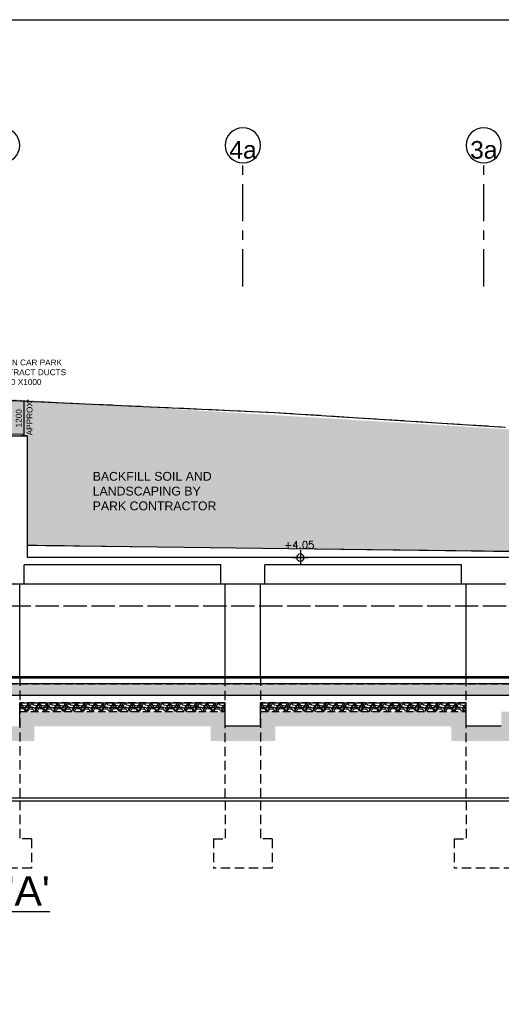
# Model space of a CAD drawing. Header units: millimetres. Extents: x 113048 to 489828, y -130780 to 23393.
# Tile 46 of 98: x 169775 to 186175, y -48362 to -14805. Entities that reach past the tile are written whole.
import ezdxf

# ---------------------------------------------------------------- set-up
doc = ezdxf.new("R2010")
doc.units = ezdxf.units.MM
doc.header["$LTSCALE"] = 100
for name, pattern in [('DASHDOT', [1, 0.5, -0.25, 0, -0.25]), ('Grid Line', [22.225, 12.7, -3.175, 3.175, -3.175]), ('Hidden', [9.525, 6.35, -3.175]), ('HIDDEN2', [4.7625, 3.175, -1.5875])]:
    doc.linetypes.add(name, pattern=pattern)
for name, color, linetype in [('+C-160', 160, 'Hidden'), ('DLN020__', 6, 'DASHDOT'), ('DLN030_2', 1, 'Continuous'), ('DLN040__', 7, 'Continuous'), ('DLN210__', 7, 'Continuous'), ('DLN270__', 1, 'Continuous'), ('DLN280__', 3, 'Continuous'), ('FITDOOR', 7, 'Continuous'), ('HATCH', 8, 'Continuous'), ('INTWALL', 7, 'Continuous'), ('LEVEL', 7, 'Continuous')]:
    doc.layers.add(name, color=color, linetype=linetype)
doc.styles.add('romans', font='romans.shx')
doc.styles.add('Swis721tBT', font='swissl.ttf')
doc.styles.add('SWISS MD BT', font='swiss.ttf')
doc.styles.add('VS', font='VS.shx')
doc.dimstyles.new('INTDIM', dxfattribs={"dimtxt": 200, "dimasz": 125, "dimexe": 100, "dimexo": 150, "dimgap": 80, "dimtad": 1, "dimdec": 0, "dimzin": 9, "dimdsep": 46, "dimtxsty": 'Swis721tBT', "dimblk": 'OPEN30', "dimcen": -125, "dimclrd": 256, "dimclre": 256, "dimclrt": 2, "dimaunit": 1, "dimadec": 1, "dimazin": 0, "dimtfac": 0.444444, "dimtdec": 0, "dimtix": 1, "dimtmove": 2, "dimatfit": 3, "dimldrblk": 'OPEN30', "dimfxl": 0, "dimtolj": 1, "dimlwd": -1, "dimlwe": -1, "dimarcsym": 0})

# ---------------------------------------------------------------- blocks, each defined once
blk = doc.blocks.new('Grid - Bubble - 4mm-251209-Black Box Lvl _0_00_G_F- Kahlen')
at = {"layer": 'DLN020__', "linetype": 'Continuous'}
blk.add_circle((0, 0), 4, dxfattribs=at)
blk = doc.blocks.new('ELEX')
at = {"layer": 'LEVEL'}
for p, q in [((0.5, 0), (-0.5, 0)), ((0, 0.5), (0, -0.5))]:
    blk.add_line(p, q, dxfattribs=at)
blk.add_circle((0, 0), 0.25, dxfattribs=at)
at = {"layer": 'LEVEL', "style": 'romans'}
blk.add_attdef('ELEX', (0.257, 0.354), '', height=0.5, dxfattribs=at)
blk = doc.blocks.new('*D187')
at = {"layer": 'Defpoints', "color": 0}
for p in [(169927, -27788), (169927, -27788), (170185, -28988)]:
    blk.add_point(p, dxfattribs=at)
at = {"layer": 'DLN030_2'}
for p, q in [((169927, -28988), (169927, -27788)), ((170077, -27788), (170027, -27788)), ((170035, -28988), (169827, -28988))]:
    blk.add_line(p, q, dxfattribs=at)
at = {"layer": 'DLN030_2', "color": 2, "char_height": 200, "attachment_point": 5, "rotation": 90, "style": 'Swis721tBT'}
for s, insert in [('\\A1;1200', (169744, -28388)), ('\\A1;APPROX', (170112, -28388))]:
    blk.add_mtext(s, dxfattribs=dict(at, insert=insert))
blk = doc.blocks.new('_Open30')
at = {"color": 0, "linetype": 'ByBlock', "lineweight": -2}
for p, q in [((-1, 0.27), (0, 0)), ((0, 0), (-1, -0.27)), ((0, 0), (-1, 0))]:
    blk.add_line(p, q, dxfattribs=at)
blk = doc.blocks.new('A$C713849A3')
at = {"layer": '+C-160'}
h = blk.add_hatch(dxfattribs=at)
h.set_pattern_fill('AR-SAND', color=256, scale=2, angle=179.6498)
h.set_pattern_definition([(78.5, (-223155.47, 60541.73), (-66.631913, 71.77354), [0, -77.216, 0, -86.36, 0, -82.55]), (48.5, (-223155.47, 60541.73), (-26.20401, 167.18172), [0, -41.656, 0, -69.596, 0, -26.67]), (8.5, (-223202.63, 60500.73), (119.20533, 104.00447), [0, -25.4, 0, -91.44, 0, -119.38]), (358.5, (-223202.63, 60500.73), (86.00171, 133.837), [0, -12.7, 0, -59.944, 0, -68.58])])
h.paths.add_polyline_path([(-60405, 59942), (-107806, 59942), (-107806, 60342), (-60405, 60342)])
h = blk.add_hatch(dxfattribs=at)
h.set_pattern_fill('GRAVEL', color=256, scale=25, angle=-180)
h.set_pattern_definition([(48.012788, (-97341.41, 484871.167), (5080.0000004, 5714.9999997), [85.4304, -8457.6209]), (4.969741, (-97284.26, 484934.667), (-7619.999997, -635.0000362), [146.6012, -14513.5122]), (312.510447, (-97138.21, 484947.367), (-6350.0000027, 6984.9999975), [103.3704, -10233.6807]), (87.273689, (-96890.56, 485106.117), (-635.0000012, -12700), [133.5011, -13216.6094]), (112.833654, (-96884.21, 485239.467), (3175.0000003, -7619.9999999), [130.9084, -12959.9519]), (177.273689, (-96935.01, 485360.117), (12700, -635.0000012), [133.5011, -13216.6094]), (217.6942405, (-97068.36, 485366.467), (8254.9999996, 6350.0000005), [176.5484, -17478.2788]), (252.2553284, (-97208.06, 485258.517), (-4445.0000011, -13969.9999997), [166.6799, -16501.31415]), (301.429566, (-97258.86, 485099.767), (5080.0000008, -8254.9999995), [133.95325, -13261.3864]), (355.236358, (-97189.01, 484985.467), (-6985, 635.000001), [152.9283, -7493.4842]), (42.397438, (-97036.61, 484972.767), (7619.9999997, 6985.0000003), [197.7695, -19579.1931]), (318.814075, (-97519.21, 485112.467), (4445, -3810), [67.5011, -6682.6415]), (351.469234, (-97468.41, 485068.017), (-8255.0000002, 1269.9999985), [128.4205, -12713.65975]), (45, (-97341.4, 485048.97), (-5e-09, 635), [89.8023, -808.2233]), (23.19859, (-97296.96, 484972.77), (-3175, -1270), [48.3603, -4787.6556]), (111.80141, (-97252.51, 484991.82), (635, -1905), [68.3914, -3351.18825]), (210.963757, (-97277.91, 485055.32), (-1905, -1270), [111.0799, -3591.5745]), (341.56505, (-97373.16, 484998.17), (-1270, 635), [80.3218, -1927.7245]), (196.38954, (-96884.21, 484991.817), (-6350, -1905), [112.522, -11139.7067]), (250.346176, (-96992.16, 484960.067), (2540, 6985), [94.3997, -9345.5539]), (113.19859, (-97373.16, 484871.17), (1270, -3175), [96.72, -4739.2959]), (163.61046, (-97411.26, 484960.067), (6350, -1904.9999995), [112.522, -11139.7067]), (159.443955, (-96884.21, 485385.52), (3175, -1270), [108.5088, -5316.9336]), (114.775141, (-96985.81, 485423.617), (3175.000004, -6984.9999983), [90.918, -9000.8983]), (246.80141, (-97379.51, 485506.17), (-1270, -3175), [96.72, -4739.2959]), (197.354025, (-97417.61, 485417.267), (8254.9999998, 2540.0000006), [106.4457, -10538.094]), (249.443955, (-97068.36, 485506.17), (1270, 3175), [54.2544, -5371.188]), (281.309932, (-97341.41, 485506.17), (635, -2540), [32.37865, -3205.4987]), (345.963757, (-97335.06, 485474.42), (-1905, 635), [130.9084, -2487.26365]), (6.009006, (-97208.06, 485442.667), (-6350, -635.0000004), [121.31675, -12010.3412]), (123.690068, (-97277.91, 485112.47), (635, -1270), [91.581, -2197.9441]), (173.1572266, (-97328.71, 485188.667), (-10795.0000001, 1269.9999994), [159.8892, -15829.0023]), (240.945396, (-97487.46, 485207.72), (2540, 4445), [65.3771, -6472.3481]), (270, (-97519.2, 485150.57), (635, -635), [38.1, -596.9]), (300.256437, (-97195.36, 485423.617), (-2539.9999997, 4445), [88.2167, -8733.4852]), (228.012788, (-97150.91, 485347.417), (-5080.0000004, -5714.9999997), [170.8607, -8372.19055]), (180, (-97265.2, 485220.4), (-635, -635), [165.1, -469.9]), (145.304847, (-97430.31, 485220.417), (-6350.0000024, 4444.9999965), [100.4024, -9939.8292]), (74.054604, (-97512.86, 485277.57), (635, 2540), [92.4573, -4530.4125]), (27.6459754, (-97487.46, 485366.467), (12065.0000004, 6349.9999992), [150.5363, -14903.1161]), (355.426079, (-97354.11, 485436.317), (8255, -635), [159.2574, -15766.4616])])
h.paths.add_polyline_path([(-88405, 59392), (-81405, 59392), (-81405, 59692), (-88405, 59692)])
h = blk.add_hatch(dxfattribs=at)
h.set_pattern_fill('GRAVEL', color=256, scale=25, angle=-180)
h.set_pattern_definition([(48.012788, (-89141.41, 484871.167), (5080.0000004, 5714.9999997), [85.4304, -8457.6209]), (4.969741, (-89084.26, 484934.667), (-7619.999997, -635.0000362), [146.6012, -14513.5122]), (312.510447, (-88938.21, 484947.367), (-6350.0000027, 6984.9999975), [103.3704, -10233.6807]), (87.273689, (-88690.56, 485106.117), (-635.0000012, -12700), [133.5011, -13216.6094]), (112.833654, (-88684.21, 485239.467), (3175.0000003, -7619.9999999), [130.9084, -12959.9519]), (177.273689, (-88735.01, 485360.117), (12700, -635.0000012), [133.5011, -13216.6094]), (217.6942405, (-88868.36, 485366.467), (8254.9999996, 6350.0000005), [176.5484, -17478.2788]), (252.2553284, (-89008.06, 485258.517), (-4445.0000011, -13969.9999997), [166.6799, -16501.31415]), (301.429566, (-89058.86, 485099.767), (5080.0000008, -8254.9999995), [133.95325, -13261.3864]), (355.236358, (-88989.01, 484985.467), (-6985, 635.000001), [152.9283, -7493.4842]), (42.397438, (-88836.61, 484972.767), (7619.9999997, 6985.0000003), [197.7695, -19579.1931]), (318.814075, (-89319.21, 485112.467), (4445, -3810), [67.5011, -6682.6415]), (351.469234, (-89268.41, 485068.017), (-8255.0000002, 1269.9999985), [128.4205, -12713.65975]), (45, (-89141.4, 485048.97), (-5e-09, 635), [89.8023, -808.2233]), (23.19859, (-89096.96, 484972.77), (-3175, -1270), [48.3603, -4787.6556]), (111.80141, (-89052.51, 484991.82), (635, -1905), [68.3914, -3351.18825]), (210.963757, (-89077.91, 485055.32), (-1905, -1270), [111.0799, -3591.5745]), (341.56505, (-89173.16, 484998.17), (-1270, 635), [80.3218, -1927.7245]), (196.38954, (-88684.21, 484991.817), (-6350, -1905), [112.522, -11139.7067]), (250.346176, (-88792.16, 484960.067), (2540, 6985), [94.3997, -9345.5539]), (113.19859, (-89173.16, 484871.17), (1270, -3175), [96.72, -4739.2959]), (163.61046, (-89211.26, 484960.067), (6350, -1904.9999995), [112.522, -11139.7067]), (159.443955, (-88684.21, 485385.52), (3175, -1270), [108.5088, -5316.9336]), (114.775141, (-88785.81, 485423.617), (3175.000004, -6984.9999983), [90.918, -9000.8983]), (246.80141, (-89179.51, 485506.17), (-1270, -3175), [96.72, -4739.2959]), (197.354025, (-89217.61, 485417.267), (8254.9999998, 2540.0000006), [106.4457, -10538.094]), (249.443955, (-88868.36, 485506.17), (1270, 3175), [54.2544, -5371.188]), (281.309932, (-89141.41, 485506.17), (635, -2540), [32.37865, -3205.4987]), (345.963757, (-89135.06, 485474.42), (-1905, 635), [130.9084, -2487.26365]), (6.009006, (-89008.06, 485442.667), (-6350, -635.0000004), [121.31675, -12010.3412]), (123.690068, (-89077.91, 485112.47), (635, -1270), [91.581, -2197.9441]), (173.1572266, (-89128.71, 485188.667), (-10795.0000001, 1269.9999994), [159.8892, -15829.0023]), (240.945396, (-89287.46, 485207.72), (2540, 4445), [65.3771, -6472.3481]), (270, (-89319.2, 485150.57), (635, -635), [38.1, -596.9]), (300.256437, (-88995.36, 485423.617), (-2539.9999997, 4445), [88.2167, -8733.4852]), (228.012788, (-88950.91, 485347.417), (-5080.0000004, -5714.9999997), [170.8607, -8372.19055]), (180, (-89065.2, 485220.4), (-635, -635), [165.1, -469.9]), (145.304847, (-89230.31, 485220.417), (-6350.0000024, 4444.9999965), [100.4024, -9939.8292]), (74.054604, (-89312.86, 485277.57), (635, 2540), [92.4573, -4530.4125]), (27.6459754, (-89287.46, 485366.467), (12065.0000004, 6349.9999992), [150.5363, -14903.1161]), (355.426079, (-89154.11, 485436.317), (8255, -635), [159.2574, -15766.4616])])
h.paths.add_polyline_path([(-80205, 59392), (-73205, 59392), (-73205, 59692), (-80205, 59692)])
for p, q in [((-90632, 70092, -1), (-79745, 69592, -1)), ((-79745, 69592, -1), (-71879, 69092, -1)), ((-106206, 68792, -1), (-88155, 68792, -1)), ((-88255, 68842, -1), (-106205, 69067, -1)), ((-88255, 68792, -1), (-88255, 68843, -1)), ((-88255, 68792, -1), (-88255, 68842, -1)), ((-88155, 68792, -1), (-88155, 64642, -1)), ((-59255, 64693, -1), (-88155, 65054, -1)), ((-59255, 64642, -1), (-88155, 64642, -1)), ((-81555, 64392, -1), (-88255, 64392, -1)), ((-88255, 63742, -1), (-88255, 64392, -1)), ((-81555, 63742, -1), (-81555, 64392, -1)), ((-73355, 64392, -1), (-80055, 64392, -1)), ((-80055, 63742, -1), (-80055, 64392, -1)), ((-73355, 63742, -1), (-73355, 64392, -1)), ((-88255, 63742, -1), (-89755, 63742, -1)), ((-88405, 60592, -1), (-88405, 63742, -1)), ((-73205, 63742, -1), (-88255, 63742, -1)), ((-80055, 63742, -1), (-81555, 63742, -1)), ((-80205, 63742, -1), (-81405, 63742, -1)), ((-81405, 60592, -1), (-81405, 63742, -1)), ((-80205, 60592, -1), (-80205, 63742, -1)), ((-71855, 63742, -1), (-73355, 63742, -1)), ((-72005, 63742, -1), (-73205, 63742, -1)), ((-73205, 60592, -1), (-73205, 63742, -1)), ((-60405, 62992, -1), (-106105, 62992, -1)), ((-108206, 60542, -1), (-60405, 60542, -1)), ((-106105, 60592, -1), (-60405, 60592, -1)), ((-60405, 60342, -1), (-107806, 60342, -1)), ((-60405, 59942, -1), (-107806, 59942, -1)), ((-88405, 59692, -1), (-81405, 59692, -1)), ((-88405, 58892, -1), (-88405, 59692, -1)), ((-81405, 58892, -1), (-81405, 59692, -1)), ((-80205, 59692, -1), (-73205, 59692, -1)), ((-80205, 58892, -1), (-80205, 59692, -1)), ((-73205, 58892, -1), (-73205, 59692, -1)), ((-80205, 58892, -1), (-81405, 58892, -1)), ((-72005, 58892, -1), (-73205, 58892, -1))]:
    blk.add_line(p, q, dxfattribs=at)
at = {"layer": '+C-160', "ltscale": 0.5}
for p, q in [((-88405, 60592, -1), (-88405, 56451, -1)), ((-81405, 56451, -1), (-81405, 60592, -1)), ((-80205, 60592, -1), (-80205, 56451, -1)), ((-73205, 56451, -1), (-73205, 60592, -1)), ((-88405, 56351, -1), (-88405, 55058, -1)), ((-81405, 56351, -1), (-81405, 55058, -1)), ((-80205, 56351, -1), (-80205, 55058, -1)), ((-73205, 56351, -1), (-73205, 55058, -1)), ((-88005, 55058, -1), (-88405, 55058, -1)), ((-88005, 55058, -1), (-88005, 54058, -1)), ((-81805, 55058, -1), (-81805, 54058, -1)), ((-81805, 55058, -1), (-81405, 55058, -1)), ((-79805, 55058, -1), (-80205, 55058, -1)), ((-79805, 55058, -1), (-79805, 54058, -1)), ((-73605, 55058, -1), (-73605, 54058, -1)), ((-73605, 55058, -1), (-73205, 55058, -1)), ((-88005, 54058, -1), (-90005, 54058, -1)), ((-79805, 54058, -1), (-81805, 54058, -1)), ((-71605, 54058, -1), (-73605, 54058, -1))]:
    blk.add_line(p, q, dxfattribs=at)
at = {"layer": '+C-160', "ltscale": 0.4, "elevation": -1}
for points in [[(-60405, 59942), (-107806, 59942), (-107806, 60342), (-60405, 60342)], [(-88405, 59392), (-81405, 59392), (-81405, 59692), (-88405, 59692)], [(-80205, 59392), (-73205, 59392), (-73205, 59692), (-80205, 59692)]]:
    blk.add_lwpolyline(points, close=True, dxfattribs=at)

msp = doc.modelspace()

# ---------------------------------------------------------------- hatches: boundary and pattern name
at = {"layer": 'HATCH'}
h = msp.add_hatch(dxfattribs=at)
h.set_pattern_fill('EARTH', color=256, scale=80, angle=3.6498)
h.set_pattern_definition([(225, (35025.5, -37238), (-4e-09, -718.4205), [508, -508]), (225, (35160.2, -37372.7), (-4e-09, -718.4205), [508, -508]), (225, (35294.9, -37507.4), (-4e-09, -718.4205), [508, -508]), (315, (35294.9, -37597.2), (718.4205, -4e-09), [508, -508]), (315, (35160.2, -37731.9), (718.4205, -4e-09), [508, -508]), (315, (35025.5, -37866.6), (718.4205, -4e-09), [508, -508])])
edge = h.paths.add_edge_path()
edge.add_line((156634.6, -28770.7), (156634.6, -27188))
edge.add_line((156634.6, -27188), (157134.5, -27188))
edge.add_line((157134.5, -27188), (157145.9, -27188.5))
edge.add_line((157145.9, -27188.5), (157126.6, -27590.1))
edge.add_line((157126.6, -27590.1), (157657, -27615.5))
edge.add_line((157657, -27615.5), (157885.6, -27425.3))
edge.add_line((157885.6, -27425.3), (166243.6, -27826.6))
edge.add_line((166243.6, -27826.6), (166452.9, -28037.8))
edge.add_line((166452.9, -28037.8), (166983.3, -28063.3))
edge.add_line((166983.3, -28063.3), (167008.1, -27589))
edge.add_line((167008.1, -27589), (209898.5, -30188.1))
edge.add_line((209898.5, -30188.1), (209897, -34051.1))
edge.add_arc((212436.8, -54839), 20942.5, 96.96553, 130.17776)
edge.add_line((198925.5, -38838), (198925.5, -33086.7))
edge.add_line((198925.5, -33086.7), (170025.5, -32724.2))
edge.add_line((170025.5, -32724.2), (170025.5, -28936.7))
edge.add_line((170025.5, -28936.7), (156634.6, -28770.7))
h = msp.add_hatch(dxfattribs=at)
h.set_pattern_fill('AR-SAND', color=1, scale=2, angle=179.6498)
h.set_pattern_definition([(78.5, (35025.495, -37237.98), (-66.631913, 71.77354), [0, -77.216, 0, -86.36, 0, -82.55]), (48.5, (35025.5, -37237.98), (-26.20401, 167.18172), [0, -41.656, 0, -69.596, 0, -26.67]), (8.5, (34978.34, -37278.975), (119.20533, 104.00447), [0, -25.4, 0, -91.44, 0, -119.38]), (358.5, (34978.34, -37278.98), (86.00171, 133.837), [0, -12.7, 0, -59.944, 0, -68.58])])
h.paths.add_polyline_path([(197775.5, -37838), (150375.4, -37838), (150375.4, -37438), (197775.5, -37438)])
h = msp.add_hatch(dxfattribs=at)
h.set_pattern_fill('GRAVEL', color=1, scale=25, angle=-180)
h.set_pattern_definition([(48.012788, (160839.555, 387091.46), (5080.0000004, 5714.9999997), [85.4304, -8457.6209]), (4.969741, (160896.705, 387154.958), (-7619.999997, -635.0000362), [146.6012, -14513.5122]), (312.510447, (161042.755, 387167.658), (-6350.0000027, 6984.9999975), [103.3704, -10233.6807]), (87.273689, (161290.405, 387326.408), (-635.0000012, -12700), [133.5011, -13216.6094]), (112.833654, (161296.755, 387459.758), (3175.0000003, -7619.9999999), [130.9084, -12959.9519]), (177.273689, (161245.955, 387580.408), (12700, -635.0000012), [133.5011, -13216.6094]), (217.6942405, (161112.605, 387586.758), (8254.9999996, 6350.0000005), [176.5484, -17478.2788]), (252.2553284, (160972.905, 387478.808), (-4445.0000011, -13969.9999997), [166.6799, -16501.31415]), (301.429566, (160922.105, 387320.058), (5080.0000008, -8254.9999995), [133.95325, -13261.3864]), (355.236358, (160991.955, 387205.76), (-6985, 635.000001), [152.9283, -7493.4842]), (42.397438, (161144.355, 387193.058), (7619.9999997, 6985.0000003), [197.7695, -19579.1931]), (318.814075, (160661.755, 387332.76), (4445, -3810), [67.5011, -6682.6415]), (351.469234, (160712.555, 387288.308), (-8255.0000002, 1269.9999985), [128.4205, -12713.65975]), (45, (160839.56, 387269.26), (-5e-09, 635), [89.8023, -808.2233]), (23.19859, (160884.005, 387193.06), (-3175, -1270), [48.3603, -4787.6556]), (111.80141, (160928.46, 387212.11), (635, -1905), [68.3914, -3351.18825]), (210.963757, (160903.06, 387275.61), (-1905, -1270), [111.0799, -3591.5745]), (341.56505, (160807.8, 387218.46), (-1270, 635), [80.3218, -1927.7245]), (196.38954, (161296.755, 387212.108), (-6350, -1905), [112.522, -11139.7067]), (250.346176, (161188.805, 387180.358), (2540, 6985), [94.3997, -9345.5539]), (113.19859, (160807.805, 387091.46), (1270, -3175), [96.72, -4739.2959]), (163.61046, (160769.705, 387180.358), (6350, -1904.9999995), [112.522, -11139.7067]), (159.443955, (161296.755, 387605.81), (3175, -1270), [108.5088, -5316.9336]), (114.775141, (161195.155, 387643.91), (3175.000004, -6984.9999983), [90.918, -9000.8983]), (246.80141, (160801.455, 387726.46), (-1270, -3175), [96.72, -4739.2959]), (197.354025, (160763.355, 387637.558), (8254.9999998, 2540.0000006), [106.4457, -10538.094]), (249.443955, (161112.605, 387726.46), (1270, 3175), [54.2544, -5371.188]), (281.309932, (160839.56, 387726.46), (635, -2540), [32.37865, -3205.4987]), (345.963757, (160845.9, 387694.71), (-1905, 635), [130.9084, -2487.26365]), (6.009006, (160972.905, 387662.958), (-6350, -635.0000004), [121.31675, -12010.3412]), (123.690068, (160903.06, 387332.76), (635, -1270), [91.581, -2197.9441]), (173.1572266, (160852.255, 387408.958), (-10795.0000001, 1269.9999994), [159.8892, -15829.0023]), (240.945396, (160693.505, 387428.01), (2540, 4445), [65.3771, -6472.3481]), (270, (160661.76, 387370.86), (635, -635), [38.1, -596.9]), (300.256437, (160985.605, 387643.91), (-2539.9999997, 4445), [88.2167, -8733.4852]), (228.012788, (161030.055, 387567.71), (-5080.0000004, -5714.9999997), [170.8607, -8372.19055]), (180, (160915.76, 387440.7), (-635, -635), [165.1, -469.9]), (145.304847, (160750.655, 387440.708), (-6350.0000024, 4444.9999965), [100.4024, -9939.8292]), (74.054604, (160668.105, 387497.86), (635, 2540), [92.4573, -4530.4125]), (27.6459754, (160693.505, 387586.758), (12065.0000004, 6349.9999992), [150.5363, -14903.1161]), (355.426079, (160826.855, 387656.608), (8255, -635), [159.2574, -15766.4616])])
h.paths.add_polyline_path([(169775.5, -38388), (176775.5, -38388), (176775.5, -38088), (169775.5, -38088)])
h = msp.add_hatch(dxfattribs=at)
h.set_pattern_fill('GRAVEL', color=1, scale=25, angle=-180)
h.set_pattern_definition([(48.012788, (169039.555, 387091.46), (5080.0000004, 5714.9999997), [85.4304, -8457.6209]), (4.969741, (169096.705, 387154.958), (-7619.999997, -635.0000362), [146.6012, -14513.5122]), (312.510447, (169242.755, 387167.658), (-6350.0000027, 6984.9999975), [103.3704, -10233.6807]), (87.273689, (169490.405, 387326.408), (-635.0000012, -12700), [133.5011, -13216.6094]), (112.833654, (169496.755, 387459.758), (3175.0000003, -7619.9999999), [130.9084, -12959.9519]), (177.273689, (169445.955, 387580.408), (12700, -635.0000012), [133.5011, -13216.6094]), (217.6942405, (169312.605, 387586.758), (8254.9999996, 6350.0000005), [176.5484, -17478.2788]), (252.2553284, (169172.905, 387478.808), (-4445.0000011, -13969.9999997), [166.6799, -16501.31415]), (301.429566, (169122.105, 387320.058), (5080.0000008, -8254.9999995), [133.95325, -13261.3864]), (355.236358, (169191.955, 387205.76), (-6985, 635.000001), [152.9283, -7493.4842]), (42.397438, (169344.355, 387193.058), (7619.9999997, 6985.0000003), [197.7695, -19579.1931]), (318.814075, (168861.755, 387332.76), (4445, -3810), [67.5011, -6682.6415]), (351.469234, (168912.555, 387288.308), (-8255.0000002, 1269.9999985), [128.4205, -12713.65975]), (45, (169039.56, 387269.26), (-5e-09, 635), [89.8023, -808.2233]), (23.19859, (169084.005, 387193.06), (-3175, -1270), [48.3603, -4787.6556]), (111.80141, (169128.46, 387212.11), (635, -1905), [68.3914, -3351.18825]), (210.963757, (169103.06, 387275.61), (-1905, -1270), [111.0799, -3591.5745]), (341.56505, (169007.8, 387218.46), (-1270, 635), [80.3218, -1927.7245]), (196.38954, (169496.755, 387212.108), (-6350, -1905), [112.522, -11139.7067]), (250.346176, (169388.805, 387180.358), (2540, 6985), [94.3997, -9345.5539]), (113.19859, (169007.805, 387091.46), (1270, -3175), [96.72, -4739.2959]), (163.61046, (168969.705, 387180.358), (6350, -1904.9999995), [112.522, -11139.7067]), (159.443955, (169496.755, 387605.81), (3175, -1270), [108.5088, -5316.9336]), (114.775141, (169395.155, 387643.91), (3175.000004, -6984.9999983), [90.918, -9000.8983]), (246.80141, (169001.455, 387726.46), (-1270, -3175), [96.72, -4739.2959]), (197.354025, (168963.355, 387637.558), (8254.9999998, 2540.0000006), [106.4457, -10538.094]), (249.443955, (169312.605, 387726.46), (1270, 3175), [54.2544, -5371.188]), (281.309932, (169039.56, 387726.46), (635, -2540), [32.37865, -3205.4987]), (345.963757, (169045.9, 387694.71), (-1905, 635), [130.9084, -2487.26365]), (6.009006, (169172.905, 387662.958), (-6350, -635.0000004), [121.31675, -12010.3412]), (123.690068, (169103.06, 387332.76), (635, -1270), [91.581, -2197.9441]), (173.1572266, (169052.255, 387408.958), (-10795.0000001, 1269.9999994), [159.8892, -15829.0023]), (240.945396, (168893.505, 387428.01), (2540, 4445), [65.3771, -6472.3481]), (270, (168861.76, 387370.86), (635, -635), [38.1, -596.9]), (300.256437, (169185.605, 387643.91), (-2539.9999997, 4445), [88.2167, -8733.4852]), (228.012788, (169230.055, 387567.71), (-5080.0000004, -5714.9999997), [170.8607, -8372.19055]), (180, (169115.76, 387440.7), (-635, -635), [165.1, -469.9]), (145.304847, (168950.655, 387440.708), (-6350.0000024, 4444.9999965), [100.4024, -9939.8292]), (74.054604, (168868.105, 387497.86), (635, 2540), [92.4573, -4530.4125]), (27.6459754, (168893.505, 387586.758), (12065.0000004, 6349.9999992), [150.5363, -14903.1161]), (355.426079, (169026.855, 387656.608), (8255, -635), [159.2574, -15766.4616])])
h.paths.add_polyline_path([(177975.5, -38388), (184975.5, -38388), (184975.5, -38088), (177975.5, -38088)])
h = msp.add_hatch(dxfattribs=at)
h.set_pattern_fill('EARTH', color=256, scale=80, angle=3.6498)
h.set_pattern_definition([(225, (35075.5, -37841.07), (-7e-09, -718.4205), [508, -508]), (225, (35210.2, -37975.8), (-7e-09, -718.4205), [508, -508]), (225, (35344.9, -38110.5), (-7e-09, -718.4205), [508, -508]), (315, (35344.9, -38200.3), (718.4205, -7e-09), [508, -508]), (315, (35210.2, -38335), (718.4205, -7e-09), [508, -508]), (315, (35075.5, -38469.7), (718.4205, -7e-09), [508, -508])])
h.paths.add_polyline_path([(131425.5, -38391.1), (134475.5, -38391.1), (134475.5, -38892.9), (135675.5, -38892.9), (135675.5, -38391.1), (142675.5, -38391.1), (142675.5, -38888), (144475.5, -38888), (144475.5, -39490.5), (150375.4, -39515.4), (150375.4, -38888), (152075.5, -38888), (152075.5, -38391.1), (160375.5, -38391.1), (160375.5, -38888), (161575.5, -38888), (161575.5, -38391.1), (168575.5, -38391.1), (168575.5, -38888), (169775.5, -38888), (169775.5, -38391.1), (176775.5, -38391.1), (176775.5, -38888), (177975.5, -38888), (177975.5, -38391.1), (184975.5, -38391.1), (184975.5, -38888), (186175.5, -38888), (186175.5, -38391.1), (193175.5, -38391.1), (193175.5, -38888), (194375.5, -38888), (194375.5, -38391.1), (197425.5, -38391.1), (197425.5, -38891.1), (194875.5, -38891.1), (194875.5, -39388), (192675.5, -39388), (192675.5, -38891.1), (186675.5, -38891.1), (186675.5, -39388), (184475.5, -39388), (184475.5, -38891.1), (178475.5, -38891.1), (178475.5, -39388), (176275.5, -39388), (176275.5, -38891.1), (170275.5, -38891.1), (170275.5, -39388), (168075.5, -39388), (168075.5, -38891.1), (162075.5, -38891.1), (162075.5, -39388), (159875.5, -39388), (159875.5, -38891.1), (152575.5, -38891.1), (152575.5, -39388), (150869.8, -39388), (150881.2, -39988), (143881.2, -39988), (143869.8, -39388), (142175.5, -39388), (142175.5, -38888), (136175.5, -38891.1), (136175.5, -39392.9), (133975.5, -39392.9), (133975.5, -38891.1), (131425.5, -38891.1)])

# ---------------------------------------------------------------- linework, layer by layer
at = {"elevation": 1.4}
msp.add_lwpolyline([(258181, -14804.9), (258181, -97779.7), (241181, -97779.7), (241181, -130779.7), (113047.6, -130779.7), (113047.6, -14804.9)], close=True, dxfattribs=at)
at = {"layer": 'DLN020__', "linetype": 'Grid Line'}
for p, q in [((177375.5, -23899.1, -0.1), (177375.5, -19688, -0.1)), ((185575.5, -23899.1, -0.1), (185575.5, -19688, -0.1))]:
    msp.add_line(p, q, dxfattribs=at)
at = {"layer": 'DLN210__', "color": 5}
for p, q in [((167548.7, -27688), (178435.6, -28188)), ((178435.6, -28188), (186301.5, -28688))]:
    msp.add_line(p, q, dxfattribs=at)
at = {"layer": 'DLN270__'}
for p, q in [((169925.5, -28938), (151975.5, -28713)), ((169925.5, -28988), (169925.5, -28936.7)), ((198925.5, -33086.7), (170025.5, -32725.5))]:
    msp.add_line(p, q, dxfattribs=at)
at = {"layer": 'DLN280__'}
for p, q in [((151975.1, -28988, 0.1), (170025.5, -28988, 0)), ((170025.5, -28988, 0), (170025.5, -33138, 0)), ((198925.5, -33138), (170025.5, -33138)), ((176625.5, -33388), (169925.5, -33388)), ((169925.5, -34038), (169925.5, -33388)), ((176625.5, -34038), (176625.5, -33388)), ((184825.5, -33388), (178125.5, -33388)), ((178125.5, -34038), (178125.5, -33388)), ((184825.5, -34038), (184825.5, -33388)), ((169925.5, -34038), (168425.5, -34038)), ((178125.5, -34038), (176625.5, -34038)), ((177975.5, -34038), (176775.5, -34038)), ((186325.5, -34038), (184825.5, -34038)), ((186175.5, -34038), (184975.5, -34038)), ((149975.4, -37238, 0), (197775.5, -37238, 0)), ((197775.5, -37438, 0), (150375.4, -37438, 0)), ((197775.5, -37838, 0), (150375.4, -37838, 0)), ((169775.5, -38088), (176775.5, -38088)), ((169775.5, -38888), (169775.5, -38088)), ((176775.5, -38888), (176775.5, -38088)), ((177975.5, -38088), (184975.5, -38088)), ((177975.5, -38888), (177975.5, -38088)), ((184975.5, -38888), (184975.5, -38088)), ((177975.5, -38888), (176775.5, -38888)), ((186175.5, -38888), (184975.5, -38888))]:
    msp.add_line(p, q, dxfattribs=at)
at = {"layer": 'DLN280__', "color": 1}
for p, q in [((169775.5, -37188), (169775.5, -34038)), ((184975.5, -34038), (169925.5, -34038)), ((176775.5, -37188), (176775.5, -34038)), ((177975.5, -37188), (177975.5, -34038)), ((184975.5, -37188), (184975.5, -34038))]:
    msp.add_line(p, q, dxfattribs=at)
at = {"layer": 'DLN280__', "color": 8, "linetype": 'Hidden', "ltscale": 0.5}
for p, q in [((169775.5, -37188), (169775.5, -41329.1)), ((176775.5, -41329.1), (176775.5, -37188)), ((177975.5, -37188), (177975.5, -41329.1)), ((184975.5, -41329.1), (184975.5, -37188)), ((169775.5, -41429.1), (169775.5, -42721.3)), ((176775.5, -41429.1), (176775.5, -42721.3)), ((177975.5, -41429.1), (177975.5, -42721.3)), ((184975.5, -41429.1), (184975.5, -42721.3)), ((170175.5, -42721.3), (169775.5, -42721.3)), ((170175.5, -42721.3), (170175.5, -43721.3)), ((176375.5, -42721.3), (176375.5, -43721.3)), ((176375.5, -42721.3), (176775.5, -42721.3)), ((178375.5, -42721.3), (177975.5, -42721.3)), ((178375.5, -42721.3), (178375.5, -43721.3)), ((184575.5, -42721.3), (184575.5, -43721.3)), ((184575.5, -42721.3), (184975.5, -42721.3)), ((170175.5, -43721.3), (168175.5, -43721.3)), ((178375.5, -43721.3), (176375.5, -43721.3)), ((186575.5, -43721.3), (184575.5, -43721.3))]:
    msp.add_line(p, q, dxfattribs=at)
at = {"layer": 'FITDOOR'}
msp.add_line((169925.5, -28988), (169925.5, -28938), dxfattribs=at)
at = {"layer": 'HATCH', "color": 1, "linetype": 'Hidden', "ltscale": 0.4}
for points in [[(197775.5, -37838), (150375.4, -37838), (150375.4, -37438), (197775.5, -37438)], [(169775.5, -38388), (176775.5, -38388), (176775.5, -38088), (169775.5, -38088)], [(177975.5, -38388), (184975.5, -38388), (184975.5, -38088), (177975.5, -38088)]]:
    msp.add_lwpolyline(points, close=True, dxfattribs=at)
at = {"layer": 'INTWALL', "color": 1, "linetype": 'HIDDEN2'}
msp.add_line((197775.5, -34788), (152075.5, -34788), dxfattribs=at)
at = {"layer": 'INTWALL', "color": 1}
msp.add_line((152075.5, -37188, 0), (197775.5, -37188, 0.1), dxfattribs=at)
at = {"layer": 'LEVEL', "color": 1}
for p, q in [((165036.5, -41326.9), (199954.5, -41329.1)), ((165036.5, -41426.9), (199954.5, -41429.1))]:
    msp.add_line(p, q, dxfattribs=at)

# ---------------------------------------------------------------- block references
at = {"layer": '+C-160'}
msp.add_blockref('A$C713849A3', (258181, -97779.7, 1.4), dxfattribs=at)
at = {"layer": 'DLN020__', "xscale": -149.9999999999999, "yscale": 149.9999999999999, "zscale": 149.9999999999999, "rotation": 180}
for p in [(169175.5, -19088, -0.1), (177375.5, -19088, -0.1), (185575.5, -19088, -0.1)]:
    msp.add_blockref('Grid - Bubble - 4mm-251209-Black Box Lvl _0_00_G_F- Kahlen', p, dxfattribs=at)
at = {"layer": 'LEVEL'}
ref = msp.add_blockref('ELEX', (179332.1, -33138), dxfattribs=dict(at, xscale=-499.9999999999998, yscale=499.9999999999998, zscale=499.9999999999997, rotation=359.9999999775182))
ref.add_attrib('ELEX', '+4.05', (178780.6, -32829.2), dxfattribs={"height": 250, "rotation": 360, "style": 'romans'})

# ---------------------------------------------------------------- texts
at = {"layer": 'DLN020__', "color": 3, "char_height": 600, "width": 1209.6, "attachment_point": 8, "rotation": 0, "line_spacing_factor": 1.00667}
for s, insert in [('{\\fSwis721 BT|b0|i0|c0|p34;4a}', (177379.7, -19548.9, -0.1)), ('{\\fSwis721 BT|b0|i0|c0|p34;3a}', (185579.7, -19548.9, -0.1))]:
    msp.add_mtext(s, dxfattribs=dict(at, insert=insert))
at = {"layer": 'DLN040__', "insert": (169011.2, -26387), "char_height": 200, "width": 2795.192, "attachment_point": 1, "rotation": 360, "style": 'SWISS MD BT'}
msp.add_mtext('MAIN CAR PARK EXTRACT DUCTS 1200 X1000', dxfattribs=at)
at = {"layer": 'DLN040__', "insert": (172260.7, -31529, -0.1), "char_height": 300, "width": 4434.157, "attachment_point": 7, "rotation": 0, "line_spacing_factor": 1.00667, "style": 'SWISS MD BT'}
msp.add_mtext('BACKFILL SOIL AND LANDSCAPING BY PARK CONTRACTOR', dxfattribs=at)
at = {"layer": 'DLN040__', "insert": (160030.2, -43996), "char_height": 1000, "width": 10729.351, "attachment_point": 1, "style": 'VS'}
msp.add_mtext("{\\fSwis721 BT|b0|i0|c0|p34;\\L\\C3;SECTION 'A' - 'A' }", dxfattribs=at)

# ---------------------------------------------------------------- dimensions: what is measured, and where the dimension line sits
at = {"layer": 'DLN030_2'}
dim = msp.add_linear_dim(base=(169926.8, -27788.2), p1=(170185.3, -28988), p2=(169926.8, -27788.2), angle=90, text='<>\\XAPPROX', dimstyle='INTDIM', override={"dimarcsym": 2}, dxfattribs=at)
dim.commit()
dim.dimension.update_dxf_attribs({"geometry": '*D187', "text_midpoint": (169926.8, -28388.1)})

doc.saveas('drawing.dxf')
